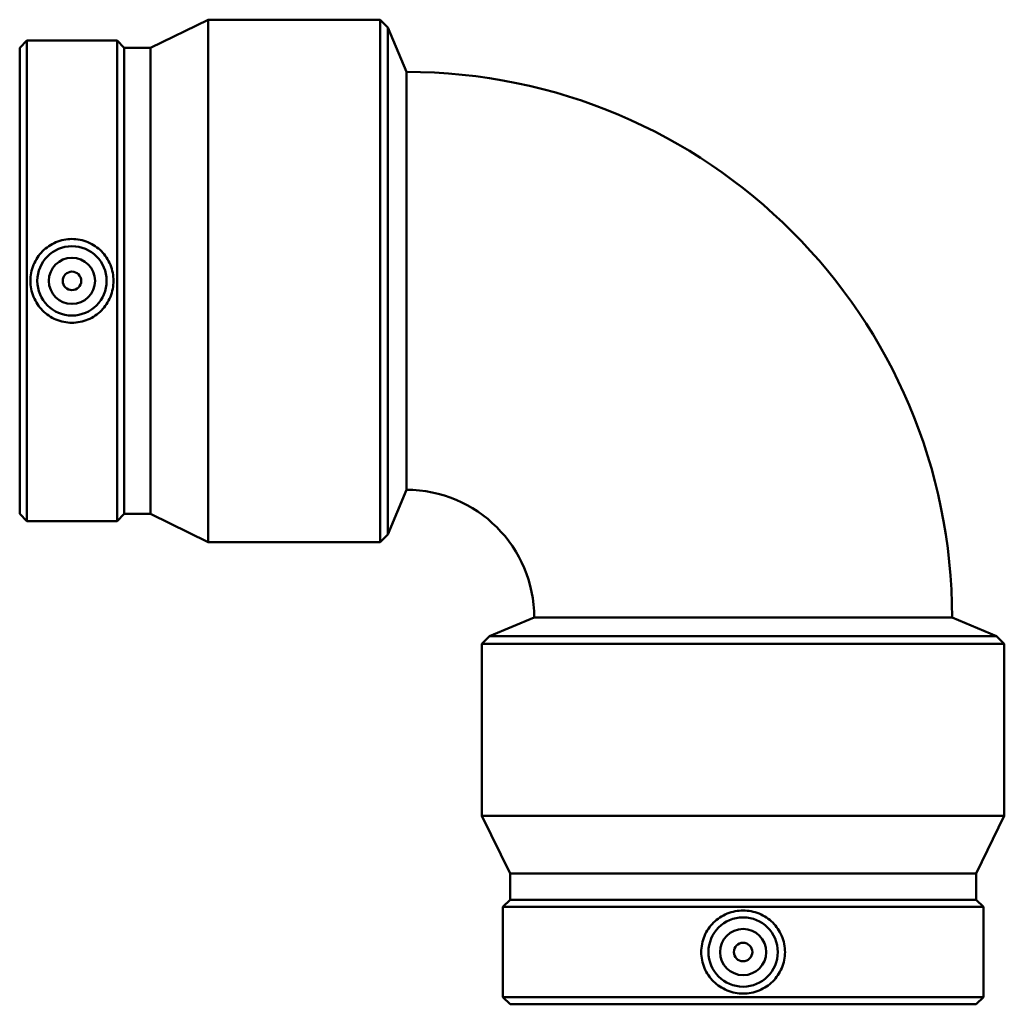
# Model space of a CAD drawing. Header units: millimetres. Extents: x -653 to 1385, y -1123 to 1077.
# Tile 5 of 7: x 278 to 491, y 739 to 952. Entities that reach past the tile are written whole.
import ezdxf

# ---------------------------------------------------------------- set-up
doc = ezdxf.new("R2010")
doc.units = ezdxf.units.MM
doc.layers.add('Visible (ANSI)', color=7, linetype='Continuous', lineweight=50)

msp = doc.modelspace()

# ---------------------------------------------------------------- linework, layer by layer
at = {"layer": 'Visible (ANSI)'}
for p, q in [((306.534, 945.808), (319.009, 951.888)), ((319.009, 838.888), (319.009, 951.888)), ((319.009, 951.888), (356.259, 951.888)), ((356.259, 838.888), (356.259, 951.888)), ((357.914, 950.233), (356.259, 951.888)), ((357.914, 840.543), (357.914, 950.233)), ((361.909, 940.588), (357.914, 950.233)), ((278.259, 945.808), (279.819, 947.368)), ((278.259, 844.967), (278.259, 945.808)), ((279.819, 843.408), (279.819, 947.368)), ((279.819, 947.368), (299.32, 947.368)), ((299.32, 843.408), (299.32, 947.368)), ((300.879, 945.808), (299.32, 947.368)), ((300.879, 844.967), (300.879, 945.808)), ((300.879, 945.808), (306.534, 945.808)), ((306.534, 844.967), (306.534, 945.808)), ((361.909, 940.588), (361.909, 850.188)), ((361.909, 850.188), (357.914, 840.543)), ((278.259, 844.967), (279.819, 843.408)), ((300.879, 844.967), (299.32, 843.408)), ((300.879, 844.967), (306.534, 844.967)), ((306.534, 844.967), (319.009, 838.888)), ((279.819, 843.408), (299.32, 843.408)), ((357.914, 840.543), (356.259, 838.888)), ((319.009, 838.888), (356.259, 838.888)), ((389.559, 822.538), (379.914, 818.543)), ((389.559, 822.538), (479.959, 822.538)), ((479.959, 822.538), (489.604, 818.543)), ((379.914, 818.543), (378.259, 816.888)), ((489.604, 818.543), (379.914, 818.543)), ((489.604, 818.543), (491.259, 816.888)), ((491.259, 816.888), (378.259, 816.888)), ((378.259, 779.638), (378.259, 816.888)), ((491.259, 779.638), (491.259, 816.888)), ((491.259, 779.638), (378.259, 779.638)), ((384.339, 767.163), (378.259, 779.638)), ((485.18, 767.163), (491.259, 779.638)), ((485.18, 767.163), (384.339, 767.163)), ((384.339, 761.508), (384.339, 767.163)), ((485.18, 761.508), (485.18, 767.163)), ((384.339, 761.508), (382.779, 759.948)), ((485.18, 761.508), (384.339, 761.508)), ((485.18, 761.508), (486.739, 759.948)), ((486.739, 759.948), (382.779, 759.948)), ((382.779, 740.447), (382.779, 759.948)), ((486.739, 740.447), (486.739, 759.948)), ((486.739, 740.447), (382.779, 740.447)), ((384.339, 738.888), (382.779, 740.447)), ((485.18, 738.888), (486.739, 740.447)), ((485.18, 738.888), (384.339, 738.888))]:
    msp.add_line(p, q, dxfattribs=at)
for centre, radius in [((289.569, 895.388), 7.5), ((289.569, 895.388), 5), ((289.569, 895.388), 2), ((434.759, 750.198), 7.5), ((434.759, 750.198), 5), ((434.759, 750.198), 2)]:
    msp.add_circle(centre, radius, dxfattribs=at)
for radius in [118.05, 27.65]:
    msp.add_arc((361.909, 822.538), radius, 0, 90, dxfattribs=at)
for points in [[(289.569, 904.447), (290.706, 904.447), (291.916, 904.216), (294.135, 903.284), (295.145, 902.584), (296.734, 900.974), (297.422, 899.958), (298.334, 897.732), (298.558, 896.522), (298.558, 894.253), (298.334, 893.044), (297.422, 890.818), (296.734, 889.802), (295.145, 888.192), (294.135, 887.491), (291.916, 886.56), (290.706, 886.329), (288.433, 886.329), (287.223, 886.56), (285.004, 887.491), (283.994, 888.192), (282.404, 889.802), (281.717, 890.818), (280.805, 893.044), (280.58, 894.253), (280.58, 896.522), (280.805, 897.732), (281.717, 899.958), (282.404, 900.974), (283.994, 902.584), (285.004, 903.284), (287.223, 904.216), (288.433, 904.447), (289.569, 904.447)], [(425.701, 750.198), (425.701, 751.334), (425.931, 752.544), (426.863, 754.763), (427.564, 755.773), (429.173, 757.363), (430.189, 758.051), (432.415, 758.963), (433.625, 759.187), (435.894, 759.187), (437.103, 758.963), (439.329, 758.051), (440.345, 757.363), (441.955, 755.773), (442.656, 754.763), (443.587, 752.544), (443.818, 751.334), (443.818, 749.061), (443.587, 747.852), (442.656, 745.632), (441.955, 744.623), (440.345, 743.033), (439.329, 742.345), (437.103, 741.433), (435.894, 741.209), (433.625, 741.209), (432.415, 741.433), (430.189, 742.345), (429.173, 743.033), (427.564, 744.623), (426.863, 745.632), (425.931, 747.852), (425.701, 749.061), (425.701, 750.198)]]:
    msp.add_open_spline(points, degree=3, knots=[0, 0, 0, 0, 0.3409812, 0.3409812, 0.6819625, 0.6819625, 1.0223197, 1.0223197, 1.3626769, 1.3626769, 1.7030341, 1.7030341, 2.0433914, 2.0433914, 2.3843726, 2.3843726, 2.7253538, 2.7253538, 3.0663351, 3.0663351, 3.4073163, 3.4073163, 3.7476735, 3.7476735, 4.0880307, 4.0880307, 4.428388, 4.428388, 4.7687452, 4.7687452, 5.1097264, 5.1097264, 5.4507076, 5.4507076, 5.4507076, 5.4507076], dxfattribs=at)

doc.saveas('drawing.dxf')
